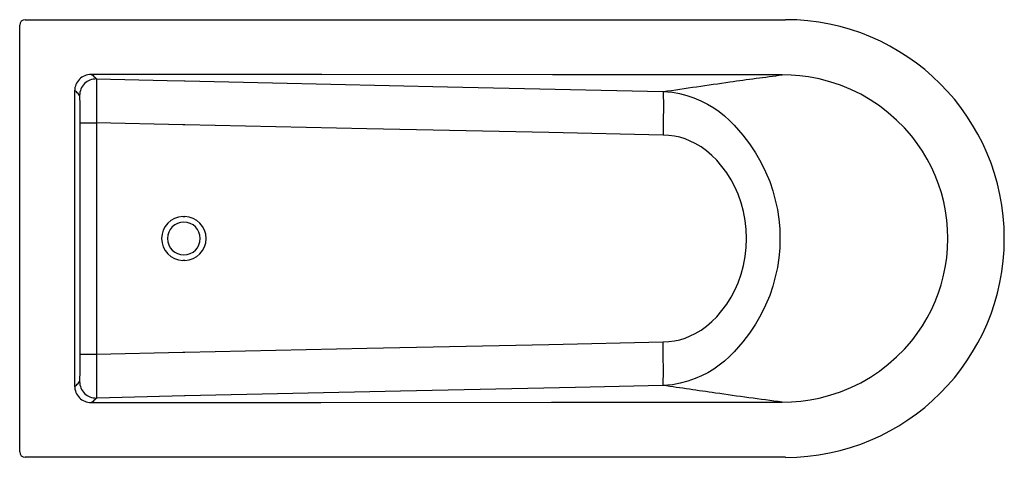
# Model space of a CAD drawing. Header units: millimetres. Extents: x 298.02 to 299.83, y 156.76 to 157.56.
import ezdxf

# ---------------------------------------------------------------- set-up
doc = ezdxf.new("R2010")
doc.units = ezdxf.units.MM
doc.layers.add('sanindusa', color=3, linetype='Continuous')

msp = doc.modelspace()

# ---------------------------------------------------------------- linework, layer by layer
at = {"layer": 'sanindusa'}
for p, q in [((298.0349, 157.556), (299.4251, 157.556)), ((298.0249, 156.7657), (298.0249, 157.546)), ((298.3265, 157.4439), (298.3272, 157.4439)), ((298.1254, 157.4258), (298.1254, 156.8859)), ((298.1357, 156.9441), (298.1357, 157.3676)), ((298.3234, 157.364), (298.1652, 157.3676)), ((298.1652, 157.3676), (298.1652, 156.9441)), ((298.3268, 157.3639), (298.3234, 157.364)), ((298.3234, 157.1958), (298.3268, 157.1958)), ((298.3268, 157.1158), (298.3234, 157.1158)), ((298.1652, 156.9441), (298.3234, 156.9477)), ((298.3234, 156.9477), (298.3268, 156.9477)), ((298.3272, 156.8678), (298.3265, 156.8678)), ((299.4251, 156.7557), (298.0349, 156.7557))]:
    msp.add_line(p, q, dxfattribs=at)
at = {"layer": 'sanindusa', "flags": 128}
for points in [[(299.4193, 157.4551), (299.3993, 157.4551), (299.3193, 157.4551), (298.9993, 157.4553), (298.5773, 157.4555), (298.4882, 157.4556), (298.1554, 157.4558)], [(298.1554, 157.4558), (298.1572, 157.4551), (298.1591, 157.4539), (298.1606, 157.4524), (298.1621, 157.4508), (298.1651, 157.4476)], [(298.1651, 157.4476), (298.2944, 157.4446), (298.3265, 157.4439)], [(298.1651, 157.4476), (298.1652, 157.447), (298.1653, 157.4457), (298.1653, 157.4432), (298.1654, 157.4397), (298.1654, 157.4354), (298.1654, 157.4302), (298.1655, 157.4242), (298.1655, 157.4175), (298.1654, 157.4102), (298.1654, 157.4023), (298.1654, 157.394), (298.1653, 157.3854), (298.1653, 157.3765), (298.1652, 157.3676)], [(298.3272, 157.4439), (298.4872, 157.4403), (298.8071, 157.4333), (299.2012, 157.4246), (299.2014, 157.4246)], [(299.7221, 157.1558), (299.7216, 157.1727), (299.7202, 157.1895), (299.7178, 157.2062), (299.7144, 157.2228), (299.7102, 157.2391), (299.705, 157.2551), (299.699, 157.2708), (299.692, 157.2861), (299.6842, 157.3011), (299.6755, 157.3156), (299.6661, 157.3295), (299.6559, 157.3429), (299.6427, 157.3581), (299.6284, 157.3725), (299.6132, 157.3859), (299.5971, 157.3983), (299.5803, 157.4095), (299.5628, 157.4196), (299.5445, 157.4284), (299.5257, 157.4361), (299.5064, 157.4425), (299.4868, 157.4476), (299.4672, 157.4514), (299.4513, 157.4535), (299.4353, 157.4547), (299.4193, 157.4551), (299.4193, 157.4551)], [(299.4193, 157.4551), (299.4193, 157.4551), (299.4193, 157.4551)], [(298.1345, 157.4176), (298.1317, 157.4208), (298.1303, 157.4224), (298.1289, 157.4239), (298.1271, 157.4251), (298.1254, 157.4258)], [(299.2014, 157.4246), (299.2015, 157.4246), (299.2016, 157.4246)], [(299.2014, 157.4246), (299.2016, 157.4231), (299.2017, 157.4206), (299.2018, 157.4173), (299.2018, 157.413), (299.2019, 157.4078), (299.2019, 157.4018), (299.2019, 157.3952), (299.2019, 157.3878), (299.2018, 157.38), (299.2018, 157.3717), (299.2017, 157.363), (299.2016, 157.3542), (299.2014, 157.3455), (299.2014, 157.345)], [(299.2016, 157.4246), (299.2016, 157.4246), (299.21, 157.4241), (299.2183, 157.4232), (299.2316, 157.4208), (299.2447, 157.4174), (299.2577, 157.413), (299.2703, 157.4077), (299.2825, 157.4015), (299.294, 157.3948), (299.304, 157.3878), (299.3135, 157.3801), (299.3225, 157.3719), (299.3312, 157.3631), (299.3394, 157.354), (299.3474, 157.3446), (299.3593, 157.3291), (299.3702, 157.3127), (299.3801, 157.2957), (299.3888, 157.278), (299.3963, 157.2599), (299.4019, 157.2432), (299.4066, 157.2261), (299.4103, 157.2087), (299.413, 157.1911), (299.4146, 157.1735), (299.4151, 157.1558)], [(298.1357, 157.3676), (298.1357, 157.3732), (298.1357, 157.3787), (298.1357, 157.3841), (298.1356, 157.3893), (298.1355, 157.3942), (298.1355, 157.3988), (298.1354, 157.403), (298.1353, 157.4067), (298.1351, 157.41), (298.135, 157.4127), (298.1349, 157.4148), (298.1347, 157.4164), (298.1346, 157.4172), (298.1345, 157.4176)], [(298.1357, 157.3676), (298.1359, 157.3676), (298.1363, 157.3676), (298.1369, 157.3676), (298.1377, 157.3676), (298.1387, 157.3676), (298.1399, 157.3676), (298.1413, 157.3676), (298.1429, 157.3676), (298.1446, 157.3676), (298.1465, 157.3676), (298.1485, 157.3676), (298.1507, 157.3676), (298.1529, 157.3676), (298.1553, 157.3676), (298.1577, 157.3676), (298.1602, 157.3676), (298.1627, 157.3676), (298.1652, 157.3676)], [(299.2014, 157.345), (298.9925, 157.3495), (298.6597, 157.3567), (298.3268, 157.3639)], [(299.3538, 157.1558), (299.3532, 157.1723), (299.3514, 157.1888), (299.3483, 157.2051), (299.344, 157.2211), (299.3385, 157.2367), (299.3325, 157.2502), (299.3256, 157.2633), (299.3178, 157.2759), (299.309, 157.2878), (299.2994, 157.299), (299.2905, 157.3078), (299.2809, 157.3159), (299.2708, 157.3233), (299.26, 157.3297), (299.251, 157.3341), (299.2415, 157.3379), (299.2319, 157.3409), (299.222, 157.3431), (299.212, 157.3445), (299.2014, 157.345)], [(299.2014, 156.9667), (299.212, 156.9672), (299.222, 156.9686), (299.2319, 156.9708), (299.2415, 156.9738), (299.251, 156.9776), (299.26, 156.982), (299.2708, 156.9884), (299.2809, 156.9957), (299.2905, 157.0039), (299.2994, 157.0127), (299.309, 157.0239), (299.3178, 157.0358), (299.3256, 157.0484), (299.3325, 157.0615), (299.3385, 157.075), (299.344, 157.0906), (299.3483, 157.1066), (299.3514, 157.1229), (299.3532, 157.1394), (299.3538, 157.1558)], [(299.4151, 157.1558), (299.4146, 157.1382), (299.413, 157.1205), (299.4103, 157.103), (299.4066, 157.0856), (299.4019, 157.0685), (299.3963, 157.0518), (299.3888, 157.0337), (299.3801, 157.016), (299.3702, 156.999), (299.3593, 156.9826), (299.3474, 156.9671), (299.3394, 156.9577), (299.3312, 156.9485), (299.3225, 156.9398), (299.3135, 156.9315), (299.304, 156.9239), (299.294, 156.9169), (299.283, 156.9104), (299.2717, 156.9046), (299.2601, 156.8996), (299.2464, 156.8947), (299.2324, 156.891), (299.2183, 156.8885), (299.21, 156.8876), (299.2016, 156.8871), (299.2016, 156.8871)], [(299.4193, 156.8566), (299.4193, 156.8566), (299.4363, 156.857), (299.4533, 156.8584), (299.4702, 156.8608), (299.4869, 156.864), (299.5064, 156.8691), (299.5257, 156.8756), (299.5445, 156.8832), (299.5628, 156.8921), (299.5804, 156.9022), (299.5971, 156.9134), (299.6132, 156.9258), (299.6284, 156.9392), (299.6427, 156.9535), (299.6559, 156.9688), (299.6661, 156.9822), (299.6755, 156.9961), (299.6842, 157.0106), (299.692, 157.0256), (299.699, 157.0409), (299.705, 157.0566), (299.7097, 157.071), (299.7137, 157.0856), (299.7174, 157.103), (299.72, 157.1205), (299.7216, 157.1382), (299.7221, 157.1558)], [(298.3268, 156.9477), (298.6597, 156.955), (298.9925, 156.9622), (299.2014, 156.9667)], [(299.2014, 156.8871), (299.2016, 156.8886), (299.2017, 156.891), (299.2018, 156.8944), (299.2018, 156.8987), (299.2019, 156.9039), (299.2019, 156.9099), (299.2019, 156.9165), (299.2019, 156.9239), (299.2018, 156.9317), (299.2018, 156.94), (299.2017, 156.9486), (299.2016, 156.9575), (299.2014, 156.9661), (299.2014, 156.9667)], [(298.1345, 156.8941), (298.1346, 156.8946), (298.1348, 156.8957), (298.1349, 156.8974), (298.135, 156.8997), (298.1352, 156.9026), (298.1353, 156.906), (298.1354, 156.9098), (298.1355, 156.9142), (298.1356, 156.9188), (298.1356, 156.9239), (298.1357, 156.9291), (298.1357, 156.9346), (298.1357, 156.9393), (298.1357, 156.9441)], [(298.1357, 156.9441), (298.1359, 156.9441), (298.1363, 156.9441), (298.1369, 156.9441), (298.1377, 156.9441), (298.1387, 156.9441), (298.1399, 156.9441), (298.1413, 156.9441), (298.1429, 156.9441), (298.1446, 156.9441), (298.1465, 156.9441), (298.1485, 156.9441), (298.1507, 156.9441), (298.1529, 156.9441), (298.1553, 156.9441), (298.1577, 156.9441), (298.1602, 156.9441), (298.1627, 156.9441), (298.1652, 156.9441)], [(298.1652, 156.9441), (298.1653, 156.9365), (298.1653, 156.9289), (298.1654, 156.9201), (298.1654, 156.9117), (298.1654, 156.9037), (298.1655, 156.8962), (298.1655, 156.8893), (298.1654, 156.8831), (298.1654, 156.8777), (298.1654, 156.8731), (298.1653, 156.8694), (298.1653, 156.8666), (298.1652, 156.8649), (298.1651, 156.8641)], [(298.1254, 156.8859), (298.1271, 156.8866), (298.1289, 156.8878), (298.1303, 156.8893), (298.1317, 156.8909), (298.1345, 156.8941)], [(299.2014, 156.8871), (299.2012, 156.8871), (299.0413, 156.8836), (298.7214, 156.8765), (298.3272, 156.8678)], [(299.2016, 156.8871), (299.2015, 156.8871), (299.2014, 156.8871)], [(298.1651, 156.8641), (298.1621, 156.8609), (298.1606, 156.8593), (298.1591, 156.8578), (298.1572, 156.8566), (298.1554, 156.8559)], [(298.3265, 156.8678), (298.1666, 156.8641), (298.1651, 156.8641)], [(298.1554, 156.8559), (298.1754, 156.8559), (298.2554, 156.856), (298.5754, 156.8562), (298.9973, 156.8564), (299.1537, 156.8565), (299.4193, 156.8566)], [(299.4193, 156.8566), (299.4193, 156.8566), (299.4193, 156.8566)]]:
    msp.add_lwpolyline(points, dxfattribs=at)
at = {"layer": 'sanindusa', "extrusion": (-9.45567e-16, 3.49148e-15, -1)}
msp.add_circle((-298.3251, 157.1558), 0.03, dxfattribs=at)
at = {"layer": 'sanindusa'}
for centre, radius, start, end in [((298.0349, 157.546), 0.01, 90.021, 179.9792), ((299.4251, 157.1558), 0.4002, 270, 90), ((298.1554, 157.4258), 0.03, 89.9578, 179.9813), ((298.1645, 157.4176), 0.03, 88.7996, 179.9457), ((298.1554, 156.8859), 0.03, 180.0212, 270.0398), ((298.1645, 156.8941), 0.03, 180.0542, 271.2006), ((298.0349, 156.7657), 0.01, 180.0208, 269.979)]:
    msp.add_arc(centre, radius, start, end, dxfattribs=at)
for centre, start_param, end_param in [((298.3244, 157.1558), 1.597112, 4.686378), ((298.3258, 157.1558), 4.738402, 7.827664)]:
    msp.add_ellipse(centre, major_axis=(0.04, 0), ratio=0.999848, start_param=start_param, end_param=end_param, dxfattribs=at)
for points, knots in [([(299.2016, 157.4246), (299.2219, 157.4275), (299.2626, 157.4334), (299.3191, 157.4417), (299.3714, 157.4489), (299.4033, 157.453), (299.4193, 157.4551)], [0, 0, 0, 0, 0.280047, 0.560106, 0.780086, 1, 1, 1, 1]), ([(299.4193, 156.8566), (299.3989, 156.8592), (299.3583, 156.8644), (299.2858, 156.8749), (299.2335, 156.8824), (299.2016, 156.8871)], [0, 0, 0, 0, 0.2799, 0.559915, 1, 1, 1, 1])]:
    msp.add_open_spline(points, degree=3, knots=knots, dxfattribs=at)

doc.saveas('drawing.dxf')
